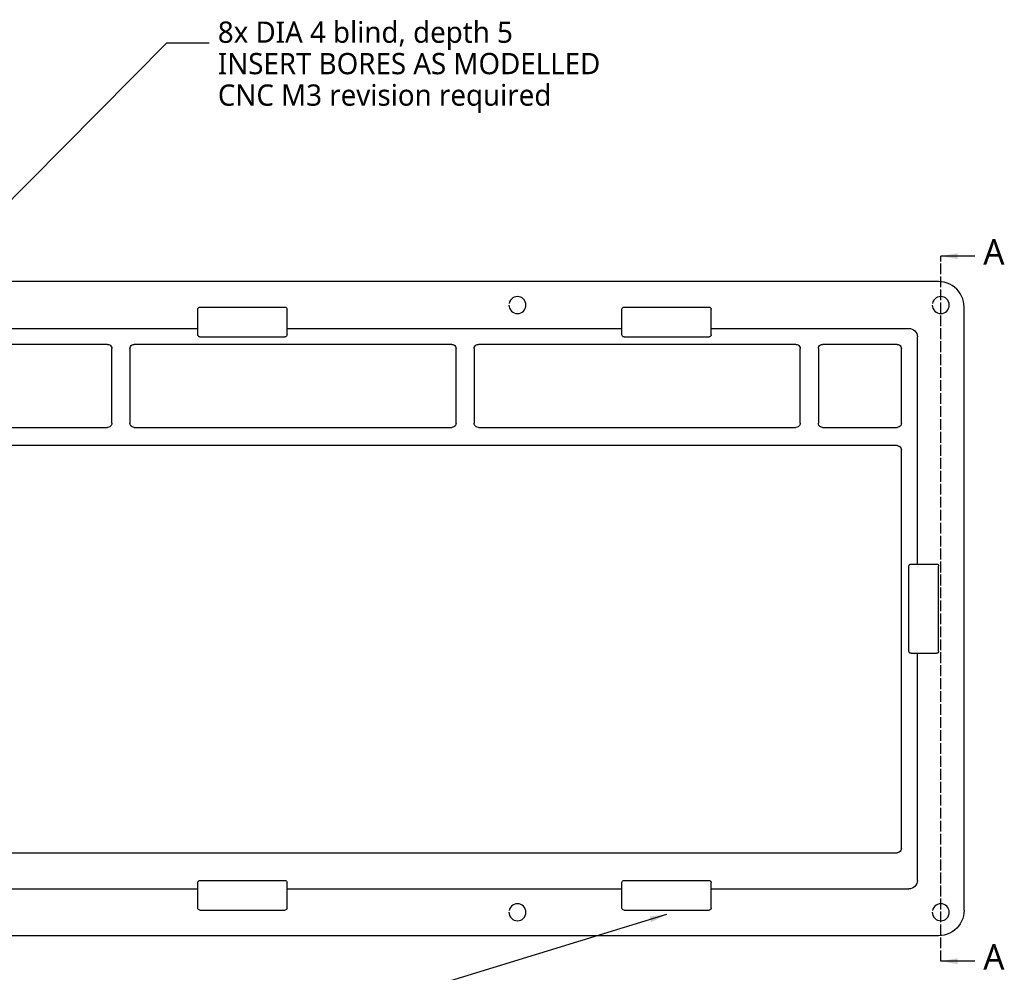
# Model space of a CAD drawing. Header units: millimetres. Extents: x 9 to 415, y 5 to 293.
# Tile 3 of 11: x 94 to 210, y 104 to 216. Entities that reach past the tile are written whole.
import ezdxf

# ---------------------------------------------------------------- set-up
doc = ezdxf.new("R2010")
doc.units = ezdxf.units.MM
doc.linetypes.add('DASHED', pattern=[1.524, 1.27, -0.254])
for name, color, linetype in [('DIMENSIONS', 7, 'Continuous'), ('HIDDEN', 7, 'DASHED'), ('NOTES', 7, 'Continuous'), ('SHADED', 7, 'Continuous'), ('VISIBLE', 7, 'Continuous')]:
    doc.layers.add(name, color=color, linetype=linetype)
doc.styles.add('OpenSans', font='OpenSans-Regular.ttf')

msp = doc.modelspace()

# ---------------------------------------------------------------- linework, layer by layer
at = {"layer": 'DIMENSIONS'}
for points in [[(82.77813, 184.54375), (111, 213), (116, 213)], [(206.03125, 187.9125), (202.03125, 187.9125)], [(169.78125, 110.5), (103, 90), (108, 90)], [(206.03125, 105), (202.03125, 105)]]:
    msp.add_lwpolyline(points, dxfattribs=at)
at = {"layer": 'HIDDEN'}
msp.add_lwpolyline([(202.03125, 105), (202.03125, 187.9125)], dxfattribs=at)
at = {"layer": 'SHADED', "true_color": 0x000000}
for points in [[(202.03125, 187.9125), (204.03125, 188.2625), (204.03125, 187.5625)], [(169.78125, 110.5), (167.97202, 109.5785), (167.7666, 110.24768)], [(202.03125, 105), (204.03125, 105.35), (204.03125, 104.65)]]:
    msp.add_solid(points, dxfattribs=at)
at = {"layer": 'VISIBLE'}
for points in [[(201.78125, 184.9125), (38, 184.9125)], [(204.78125, 181.9125), (204.76239, 182.24839), (204.70603, 182.58006), (204.6129, 182.90334), (204.48416, 183.21415), (204.32142, 183.5086), (204.12674, 183.78297), (203.90257, 184.03382), (203.65172, 184.25799), (203.37735, 184.45267), (203.0829, 184.61541), (202.77209, 184.74415), (202.44881, 184.83728), (202.11714, 184.89364), (201.78125, 184.9125)], [(151.24062, 182.1625), (151.25984, 181.96741), (151.31675, 181.77982), (151.40916, 181.60693), (151.53352, 181.45539), (151.68505, 181.33103), (151.85794, 181.23862), (152.04553, 181.18171), (152.24062, 181.1625), (152.43572, 181.18171), (152.62331, 181.23862), (152.7962, 181.33103), (152.94773, 181.45539), (153.07209, 181.60693), (153.1645, 181.77982), (153.22141, 181.96741), (153.24062, 182.1625), (153.22141, 182.35759), (153.1645, 182.54518), (153.07209, 182.71807), (152.94773, 182.86961), (152.7962, 182.99397), (152.62331, 183.08638), (152.43572, 183.14329), (152.24062, 183.1625), (152.04553, 183.14329), (151.85794, 183.08638), (151.68505, 182.99397), (151.53352, 182.86961), (151.40916, 182.71807), (151.31675, 182.54518), (151.25984, 182.35759)], [(201.03125, 182.1625), (201.05046, 181.96741), (201.10737, 181.77982), (201.19978, 181.60693), (201.32414, 181.45539), (201.47568, 181.33103), (201.64857, 181.23862), (201.83616, 181.18171), (202.03125, 181.1625), (202.22634, 181.18171), (202.41393, 181.23862), (202.58682, 181.33103), (202.73836, 181.45539), (202.86272, 181.60693), (202.95513, 181.77982), (203.01204, 181.96741), (203.03125, 182.1625), (203.01204, 182.35759), (202.95513, 182.54518), (202.86272, 182.71807), (202.73836, 182.86961), (202.58682, 182.99397), (202.41393, 183.08638), (202.22634, 183.14329), (202.03125, 183.1625), (201.83616, 183.14329), (201.64857, 183.08638), (201.47568, 182.99397), (201.32414, 182.86961), (201.19978, 182.71807), (201.10737, 182.54518), (201.05046, 182.35759)], [(114.64062, 181.6625), (114.65966, 181.75817), (114.71385, 181.83928), (114.79495, 181.89347), (114.89062, 181.9125)], [(114.89062, 181.9125), (124.89062, 181.9125)], [(124.89062, 181.9125), (124.9863, 181.89347), (125.0674, 181.83928), (125.12159, 181.75817), (125.14062, 181.6625)], [(164.53125, 181.6625), (164.55028, 181.75817), (164.60447, 181.83928), (164.68558, 181.89347), (164.78125, 181.9125)], [(164.78125, 181.9125), (174.78125, 181.9125)], [(174.78125, 181.9125), (174.87692, 181.89347), (174.95803, 181.83928), (175.01222, 181.75817), (175.03125, 181.6625)], [(204.78125, 111), (204.78125, 181.9125)], [(114.64062, 179.4125), (114.64062, 181.6625)], [(125.14062, 179.4125), (125.14062, 181.6625)], [(164.53125, 179.4125), (164.53125, 181.6625)], [(175.03125, 179.4125), (175.03125, 181.6625)], [(75.25, 179.4125), (114.64062, 179.4125)], [(114.64062, 178.6625), (114.64062, 179.4125)], [(114.89062, 178.4125), (114.79495, 178.43153), (114.71385, 178.48572), (114.65966, 178.56683), (114.64062, 178.6625)], [(114.89062, 178.4125), (124.89062, 178.4125)], [(125.14062, 178.6625), (125.12159, 178.56683), (125.0674, 178.48572), (124.9863, 178.43153), (124.89062, 178.4125)], [(125.14062, 178.6625), (125.14062, 179.4125)], [(125.14062, 179.4125), (164.53125, 179.4125)], [(164.53125, 178.6625), (164.53125, 179.4125)], [(164.78125, 178.4125), (164.68558, 178.43153), (164.60447, 178.48572), (164.55028, 178.56683), (164.53125, 178.6625)], [(164.78125, 178.4125), (174.78125, 178.4125)], [(175.03125, 178.6625), (175.01222, 178.56683), (174.95803, 178.48572), (174.87692, 178.43153), (174.78125, 178.4125)], [(175.03125, 178.6625), (175.03125, 179.4125)], [(175.03125, 179.4125), (198.28125, 179.4125)], [(198.28125, 179.4125), (198.47634, 179.39329), (198.66393, 179.33638), (198.83682, 179.24397), (198.98836, 179.11961), (199.11272, 178.96807), (199.20513, 178.79518), (199.26204, 178.60759), (199.28125, 178.4125)], [(199.28125, 151.70625), (199.28125, 178.4125)], [(104.0375, 177.5375), (66.6875, 177.5375)], [(104.0375, 177.5375), (104.16691, 177.52046), (104.2875, 177.47051), (104.39105, 177.39105), (104.47051, 177.2875), (104.52046, 177.16691), (104.5375, 177.0375)], [(106.66875, 177.0375), (106.68579, 177.16691), (106.73574, 177.2875), (106.8152, 177.39105), (106.91875, 177.47051), (107.03934, 177.52046), (107.16875, 177.5375)], [(144.51875, 177.5375), (107.16875, 177.5375)], [(144.51875, 177.5375), (144.64816, 177.52046), (144.76875, 177.47051), (144.8723, 177.39105), (144.95176, 177.2875), (145.00171, 177.16691), (145.01875, 177.0375)], [(147.15, 177.0375), (147.16704, 177.16691), (147.21699, 177.2875), (147.29645, 177.39105), (147.4, 177.47051), (147.52059, 177.52046), (147.65, 177.5375)], [(185, 177.5375), (147.65, 177.5375)], [(185, 177.5375), (185.12941, 177.52046), (185.25, 177.47051), (185.35355, 177.39105), (185.43301, 177.2875), (185.48296, 177.16691), (185.5, 177.0375)], [(187.63125, 177.0375), (187.64829, 177.16691), (187.69824, 177.2875), (187.7777, 177.39105), (187.88125, 177.47051), (188.00184, 177.52046), (188.13125, 177.5375)], [(196.90625, 177.5375), (188.13125, 177.5375)], [(196.90625, 177.5375), (197.03566, 177.52046), (197.15625, 177.47051), (197.2598, 177.39105), (197.33926, 177.2875), (197.38921, 177.16691), (197.40625, 177.0375)], [(104.5375, 168.2625), (104.5375, 177.0375)], [(106.66875, 177.0375), (106.66875, 168.2625)], [(145.01875, 168.2625), (145.01875, 177.0375)], [(147.15, 177.0375), (147.15, 168.2625)], [(185.5, 168.2625), (185.5, 177.0375)], [(187.63125, 177.0375), (187.63125, 168.2625)], [(197.40625, 168.2625), (197.40625, 177.0375)], [(104.5375, 168.2625), (104.52046, 168.13309), (104.47051, 168.0125), (104.39105, 167.90895), (104.2875, 167.82949), (104.16691, 167.77954), (104.0375, 167.7625)], [(107.16875, 167.7625), (107.03934, 167.77954), (106.91875, 167.82949), (106.8152, 167.90895), (106.73574, 168.0125), (106.68579, 168.13309), (106.66875, 168.2625)], [(145.01875, 168.2625), (145.00171, 168.13309), (144.95176, 168.0125), (144.8723, 167.90895), (144.76875, 167.82949), (144.64816, 167.77954), (144.51875, 167.7625)], [(147.65, 167.7625), (147.52059, 167.77954), (147.4, 167.82949), (147.29645, 167.90895), (147.21699, 168.0125), (147.16704, 168.13309), (147.15, 168.2625)], [(185.5, 168.2625), (185.48296, 168.13309), (185.43301, 168.0125), (185.35355, 167.90895), (185.25, 167.82949), (185.12941, 167.77954), (185, 167.7625)], [(188.13125, 167.7625), (188.00184, 167.77954), (187.88125, 167.82949), (187.7777, 167.90895), (187.69824, 168.0125), (187.64829, 168.13309), (187.63125, 168.2625)], [(197.40625, 168.2625), (197.38921, 168.13309), (197.33926, 168.0125), (197.2598, 167.90895), (197.15625, 167.82949), (197.03566, 167.77954), (196.90625, 167.7625)], [(66.6875, 167.7625), (104.0375, 167.7625)], [(107.16875, 167.7625), (144.51875, 167.7625)], [(147.65, 167.7625), (185, 167.7625)], [(188.13125, 167.7625), (196.90625, 167.7625)], [(196.90625, 165.63125), (54.78125, 165.63125)], [(196.90625, 165.63125), (197.03566, 165.61421), (197.15625, 165.56426), (197.2598, 165.4848), (197.33926, 165.38125), (197.38921, 165.26066), (197.40625, 165.13125)], [(197.40625, 118.25625), (197.40625, 165.13125)], [(198.28125, 151.45625), (198.30028, 151.55192), (198.35447, 151.63303), (198.43558, 151.68722), (198.53125, 151.70625)], [(198.28125, 141.45625), (198.28125, 151.45625)], [(198.53125, 151.70625), (199.28125, 151.70625)], [(199.28125, 151.70625), (201.53125, 151.70625)], [(201.53125, 151.70625), (201.62692, 151.68722), (201.70803, 151.63303), (201.76222, 151.55192), (201.78125, 151.45625)], [(201.78125, 141.45625), (201.78125, 151.45625)], [(198.53125, 141.20625), (198.43558, 141.22528), (198.35447, 141.27947), (198.30028, 141.36058), (198.28125, 141.45625)], [(201.78125, 141.45625), (201.76222, 141.36058), (201.70803, 141.27947), (201.62692, 141.22528), (201.53125, 141.20625)], [(198.53125, 141.20625), (199.28125, 141.20625)], [(199.28125, 114.5), (199.28125, 141.20625)], [(199.28125, 141.20625), (201.53125, 141.20625)], [(197.40625, 118.25625), (197.38921, 118.12684), (197.33926, 118.00625), (197.2598, 117.9027), (197.15625, 117.82324), (197.03566, 117.77329), (196.90625, 117.75625)], [(73.83125, 117.75625), (196.90625, 117.75625)], [(75.25, 113.5), (114.64062, 113.5)], [(114.64062, 114.25), (114.65966, 114.34567), (114.71385, 114.42678), (114.79495, 114.48097), (114.89062, 114.5)], [(114.64062, 113.5), (114.64062, 114.25)], [(114.64062, 111.25), (114.64062, 113.5)], [(114.89062, 114.5), (124.89062, 114.5)], [(124.89062, 114.5), (124.9863, 114.48097), (125.0674, 114.42678), (125.12159, 114.34567), (125.14062, 114.25)], [(125.14062, 113.5), (125.14062, 114.25)], [(125.14062, 111.25), (125.14062, 113.5)], [(125.14062, 113.5), (164.53125, 113.5)], [(164.53125, 114.25), (164.55028, 114.34567), (164.60447, 114.42678), (164.68558, 114.48097), (164.78125, 114.5)], [(164.53125, 113.5), (164.53125, 114.25)], [(164.53125, 111.25), (164.53125, 113.5)], [(164.78125, 114.5), (174.78125, 114.5)], [(174.78125, 114.5), (174.87692, 114.48097), (174.95803, 114.42678), (175.01222, 114.34567), (175.03125, 114.25)], [(175.03125, 113.5), (175.03125, 114.25)], [(175.03125, 111.25), (175.03125, 113.5)], [(175.03125, 113.5), (198.28125, 113.5)], [(199.28125, 114.5), (199.26204, 114.30491), (199.20513, 114.11732), (199.11272, 113.94443), (198.98836, 113.79289), (198.83682, 113.66853), (198.66393, 113.57612), (198.47634, 113.51921), (198.28125, 113.5)], [(114.89062, 111), (114.79495, 111.01903), (114.71385, 111.07322), (114.65966, 111.15433), (114.64062, 111.25)], [(125.14062, 111.25), (125.12159, 111.15433), (125.0674, 111.07322), (124.9863, 111.01903), (124.89062, 111)], [(151.24062, 110.75), (151.25984, 110.55491), (151.31675, 110.36732), (151.40916, 110.19443), (151.53352, 110.04289), (151.68505, 109.91853), (151.85794, 109.82612), (152.04553, 109.76921), (152.24062, 109.75), (152.43572, 109.76921), (152.62331, 109.82612), (152.7962, 109.91853), (152.94773, 110.04289), (153.07209, 110.19443), (153.1645, 110.36732), (153.22141, 110.55491), (153.24062, 110.75), (153.22141, 110.94509), (153.1645, 111.13268), (153.07209, 111.30557), (152.94773, 111.45711), (152.7962, 111.58147), (152.62331, 111.67388), (152.43572, 111.73079), (152.24062, 111.75), (152.04553, 111.73079), (151.85794, 111.67388), (151.68505, 111.58147), (151.53352, 111.45711), (151.40916, 111.30557), (151.31675, 111.13268), (151.25984, 110.94509)], [(164.78125, 111), (164.68558, 111.01903), (164.60447, 111.07322), (164.55028, 111.15433), (164.53125, 111.25)], [(175.03125, 111.25), (175.01222, 111.15433), (174.95803, 111.07322), (174.87692, 111.01903), (174.78125, 111)], [(201.03125, 110.75), (201.05046, 110.55491), (201.10737, 110.36732), (201.19978, 110.19443), (201.32414, 110.04289), (201.47568, 109.91853), (201.64857, 109.82612), (201.83616, 109.76921), (202.03125, 109.75), (202.22634, 109.76921), (202.41393, 109.82612), (202.58682, 109.91853), (202.73836, 110.04289), (202.86272, 110.19443), (202.95513, 110.36732), (203.01204, 110.55491), (203.03125, 110.75), (203.01204, 110.94509), (202.95513, 111.13268), (202.86272, 111.30557), (202.73836, 111.45711), (202.58682, 111.58147), (202.41393, 111.67388), (202.22634, 111.73079), (202.03125, 111.75), (201.83616, 111.73079), (201.64857, 111.67388), (201.47568, 111.58147), (201.32414, 111.45711), (201.19978, 111.30557), (201.10737, 111.13268), (201.05046, 110.94509)], [(114.89062, 111), (124.89062, 111)], [(164.78125, 111), (174.78125, 111)], [(204.78125, 111), (204.76239, 110.66411), (204.70603, 110.33244), (204.6129, 110.00916), (204.48416, 109.69835), (204.32142, 109.4039), (204.12674, 109.12953), (203.90257, 108.87868), (203.65172, 108.65451), (203.37735, 108.45983), (203.0829, 108.29709), (202.77209, 108.16835), (202.44881, 108.07522), (202.11714, 108.01886), (201.78125, 108)], [(201.78125, 108), (38, 108)]]:
    msp.add_lwpolyline(points, dxfattribs=at)

# ---------------------------------------------------------------- texts
at = {"layer": 'NOTES', "style": 'OpenSans'}
for s, height, p in [('8x DIA 4 blind, depth 5', 2.5, (117, 213)), ('INSERT BORES AS MODELLED', 2.5, (117, 209.3)), ('CNC M3 revision required', 2.5, (117, 205.6)), ('A', 3, (207.03125, 186.9125)), ('A', 3, (207.03125, 104))]:
    msp.add_text(s, height=height, dxfattribs=at).set_placement(p)

doc.saveas('drawing.dxf')
